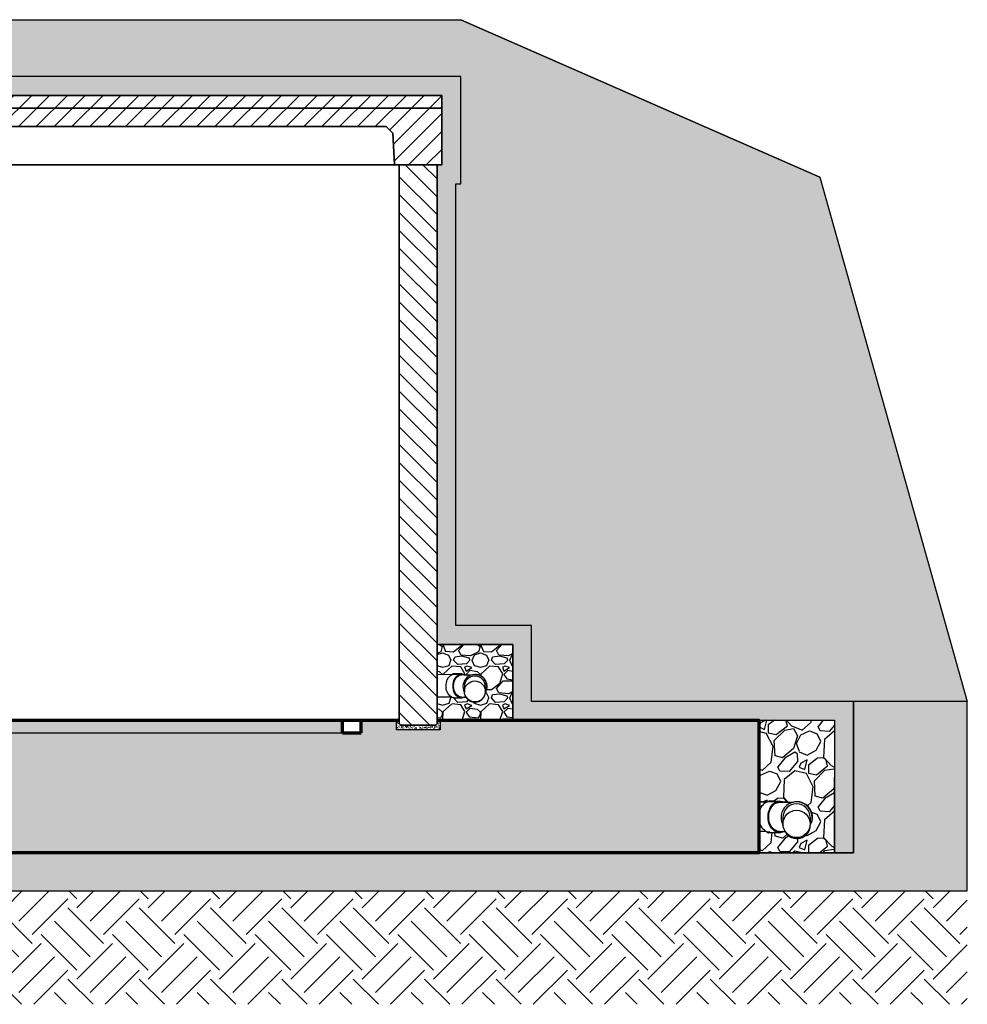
# Model space of a CAD drawing. Header units: inches. Extents: x -1088 to 2672, y -855 to 398.
# Tile 1 of 5: x -728 to -428, y -855 to -543. Entities that reach past the tile are written whole.
import ezdxf

# ---------------------------------------------------------------- set-up
doc = ezdxf.new("R2010")
doc.units = ezdxf.units.IN
doc.header["$MEASUREMENT"] = 0
doc.linetypes.add('HIDDEN2', pattern=[0.1875, 0.125, -0.0625])
doc.layers.get('Defpoints').update_dxf_attribs({"color": 243})
doc.layers.add('A-WALL-PATT', color=9, linetype='Continuous', lineweight=18, true_color=0x808080)
for name, color, linetype in [('P-PIPE', 3, 'Continuous'), ('S-EARTH', 8, 'Continuous'), ('S-FLOR-HDLN', 1, 'HIDDEN2'), ('S-FLOR-PATT', 8, 'Continuous'), ('S-GRVL', 8, 'Continuous'), ('S-SAND-PATT', 8, 'Continuous'), ('S-SECT-CONC', 4, 'Continuous')]:
    doc.layers.add(name, color=color, linetype=linetype)
for name, color, linetype, lineweight in [('S-FLOR-FTPT', 4, 'Continuous', 70), ('S-ROOF-OTLN', 3, 'Continuous', 35), ('S-ROOF-PATT', 8, 'Continuous', 18), ('S-WALL-PCST', 4, 'Continuous', 35)]:
    doc.layers.add(name, color=color, linetype=linetype, lineweight=lineweight)

msp = doc.modelspace()

# ---------------------------------------------------------------- hatches: boundary and pattern name
at = {"layer": 'A-WALL-PATT'}
h = msp.add_hatch(dxfattribs=at)
h.set_pattern_fill('AR-SAND', color=256, scale=0.47243857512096, style=0)
h.set_pattern_definition([(37.50000000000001, (-1806.188693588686, -949.0631684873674), (-0.02976049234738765, 0.9103058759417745), [0, -0.7181066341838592, 0, -0.8031455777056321, 0, -0.7677126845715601]), (7.499999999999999, (-1806.188693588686, -949.0631684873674), (0.8361107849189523, 1.333290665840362), [0, -0.3873996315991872, 0, -0.6472408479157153, 0, -0.248030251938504]), (327.5, (-1806.769793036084, -949.0631684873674), (1.47124074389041, 0.002673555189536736), [0, -0.23621928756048, 0, -0.8503894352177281, 0, -1.110230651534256]), (317.5, (-1806.769793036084, -949.0631684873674), (1.420210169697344, 0.4146477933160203), [0, -0.11810964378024, 0, -0.5574775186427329, 0, -0.637792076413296])])
h.paths.add_polyline_path([(-602.0567224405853, -766.141110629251), (-607.1674120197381, -766.141110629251), (-607.679062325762, -765.6293021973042), (-607.679062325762, -764.641147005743), (-608.6365980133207, -764.6411181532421), (-608.636598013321, -767.6411031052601), (-602.0567224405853, -767.6411031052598)])
h.paths.add_polyline_path([(-594.72711234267, -764.6411181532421), (-595.6869725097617, -764.6410892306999), (-595.6869725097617, -765.6291708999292), (-596.1991006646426, -766.141110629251), (-601.3128199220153, -766.141110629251), (-601.3128199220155, -767.6411031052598), (-594.7271123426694, -767.6411031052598)])
at = {"layer": 'S-EARTH'}
h = msp.add_hatch(dxfattribs=at)
h.set_pattern_fill('EARTH', color=256, scale=36, angle=45)
h.set_pattern_definition([(45, (-668.953695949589, -30.22293234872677), (0, 12.72792206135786), [9, -9]), (45, (-671.3401813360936, -27.83644696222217), (0, 12.72792206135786), [9, -9]), (45, (-673.7266667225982, -25.44996157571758), (0, 12.72792206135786), [9, -9]), (135, (-673.7266667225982, -23.85897131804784), (-12.72792206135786, 1.77635683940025e-15), [9, -9]), (135, (-671.3401813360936, -21.47248593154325), (-12.72792206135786, 1.77635683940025e-15), [9, -9]), (135, (-668.953695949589, -19.08600054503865), (-12.72792206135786, 1.77635683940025e-15), [9, -9])])
h.paths.add_polyline_path([(-927.1871038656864, -560.6411181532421), (-927.1871038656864, -594.6411181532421), (-925.6871038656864, -594.6411181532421), (-925.6871038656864, -734.654690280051), (-949.6871038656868, -734.654690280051), (-949.6871038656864, -758.6411181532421), (-1087.810897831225, -758.6411181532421), (-1041.089005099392, -592.5113849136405), (-927.1871038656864, -542.6411181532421), (-588.1871038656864, -542.6411181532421), (-474.2852026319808, -592.5113849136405), (-427.5633099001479, -758.6411181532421), (-565.6871038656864, -758.6411181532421), (-565.6871038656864, -734.654690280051), (-589.6871038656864, -734.654690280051), (-589.6871038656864, -594.6411181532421), (-588.1871038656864, -594.6411181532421), (-588.1871038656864, -560.6411181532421)])
h = msp.add_hatch(dxfattribs=at)
h.set_pattern_fill('EARTH', color=256, scale=64, angle=45)
h.set_pattern_definition([(45, (0, -764.6411181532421), (0, 22.62741699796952), [16, -16]), (45, (-4.242640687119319, -760.3984774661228), (0, 22.62741699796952), [16, -16]), (45, (-8.485281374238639, -756.1558367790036), (0, 22.62741699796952), [16, -16]), (135, (-8.485281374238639, -753.3274096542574), (-22.62741699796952, 1.77635683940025e-15), [16, -16]), (135, (-4.242640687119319, -749.0847689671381), (-22.62741699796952, 1.77635683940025e-15), [16, -16]), (135, (0, -744.8421282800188), (-22.62741699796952, 1.77635683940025e-15), [16, -16])])
h.paths.add_polyline_path([(-427.5633099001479, -818.6411181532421), (-1087.810897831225, -818.6411181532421), (-1087.810897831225, -854.6411181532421), (-427.5633099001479, -854.6411181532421)])
at = {"layer": 'S-FLOR-PATT'}
h = msp.add_hatch(dxfattribs=at)
h.set_pattern_fill('AR-CONC', color=8)
h.set_pattern_definition([(49.99999999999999, (0, -623.1132889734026), (7.172601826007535, -0.6275213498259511), [0.75, -8.25]), (355, (0, -623.1132889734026), (-1.38751333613, 7.521921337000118), [0.6, -6.6]), (100.45144446, (0.5977168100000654, -623.1655824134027), (5.78508846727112, 6.894399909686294), [0.6374019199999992, -7.011421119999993]), (46.18420000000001, (0, -621.1132889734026), (10.67241330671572, -1.655192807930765), [1.125, -12.375]), (96.63563549, (0.8893674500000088, -621.2512220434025), (9.346619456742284, 9.741186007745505), [0.95610342, -10.5171376]), (351.1841639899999, (0, -621.1132889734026), (9.346619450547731, 9.741186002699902), [0.9, -9.90000001]), (21, (1, -621.6132889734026), (5.969070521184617, -4.026188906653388), [0.75, -8.25]), (326.0000000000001, (1, -621.6132889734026), (2.433153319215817, 7.25150045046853), [0.6, -6.6]), (71.45144474, (1.497422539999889, -621.9488047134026), (8.402223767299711, 3.225311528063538), [0.6374019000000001, -7.01142112]), (37.50000000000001, (0, -623.1132889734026), (0.1215985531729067, 3.328938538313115), [0, -6.52, 0, -6.7, 0, -6.625]), (7.499999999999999, (0, -623.1132889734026), (2.630695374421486, 3.944117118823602), [0, -3.82, 0, -6.37, 0, -2.525]), (327.5, (-2.230000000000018, -623.1132889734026), (5.33822436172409, -0.2255487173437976), [0, -2.5, 0, -7.8, 0, -10.35]), (317.5, (-3.230000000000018, -623.1132889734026), (5.831861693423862, 1.001049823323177), [0, -3.25, 0, -5.18, 0, -7.35])])
h.paths.add_polyline_path([(-619.6871038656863, -768.6411181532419), (-625.6871038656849, -768.6411181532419), (-625.6871038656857, -764.6411181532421), (-889.687103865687, -764.6411181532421), (-889.6871038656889, -768.6411181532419), (-895.6871038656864, -768.6411181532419), (-895.6871038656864, -764.6411181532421), (-906.7271123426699, -764.6411181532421), (-906.7271123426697, -767.6411031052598), (-920.636598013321, -767.6411031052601), (-920.6365980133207, -764.6411181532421), (-1021.687103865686, -764.6411181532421), (-1021.687103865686, -806.6411181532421), (-493.6871038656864, -806.6411181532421), (-493.6871038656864, -764.6411181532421), (-594.72711234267, -764.6411181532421), (-594.7271123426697, -767.6411031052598), (-608.636598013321, -767.6411031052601), (-608.6365980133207, -764.6411181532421), (-619.6871038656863, -764.6411181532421)])
at = {"layer": 'S-GRVL'}
h = msp.add_hatch(dxfattribs=at)
h.set_pattern_fill('AR-SAND', color=256)
h.set_pattern_definition([(37.50000000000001, (0, 0), (-0.06299335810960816, 1.926823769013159), [0, -1.52, 0, -1.7, 0, -1.625]), (7.499999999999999, (0, 0), (1.769776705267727, 2.82214606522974), [0, -0.82, 0, -1.37, 0, -0.525]), (327.5, (-1.23, 0), (3.114141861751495, 0.005659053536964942), [0, -0.5, 0, -1.8, 0, -2.35]), (317.5, (-1.23, 0), (3.006126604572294, 0.8776755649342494), [0, -0.25, 0, -1.18, 0, -1.35])])
h.paths.add_polyline_path([(-757.6871038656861, -566.6411181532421), (-594.1871038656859, -566.6411181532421), (-594.1871038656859, -588.6411181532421), (-595.6871038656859, -588.6411181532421), (-595.6871038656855, -740.654690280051), (-571.6871038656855, -740.654690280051), (-571.6871038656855, -764.6411181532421), (-469.6871038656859, -764.6411181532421), (-469.6871038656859, -806.6411181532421), (-463.6871038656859, -806.654690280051), (-463.6871038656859, -758.654690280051), (-565.6871038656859, -758.6411181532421), (-565.6871038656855, -734.654690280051), (-589.6871038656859, -734.654690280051), (-589.6871038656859, -594.6411181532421), (-588.1871038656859, -594.6411181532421), (-588.1871038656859, -560.6411181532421), (-757.6871038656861, -560.6411181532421), (-927.1871038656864, -560.6411181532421), (-927.1871038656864, -594.6411181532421), (-925.6871038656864, -594.6411181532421), (-925.6871038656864, -734.654690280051), (-949.6871038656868, -734.654690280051), (-949.6871038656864, -758.6411181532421), (-1051.687103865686, -758.654690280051), (-1051.687103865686, -806.654690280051), (-1045.687103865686, -806.6411181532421), (-1045.687103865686, -764.6411181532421), (-943.6871038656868, -764.6411181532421), (-943.6871038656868, -740.654690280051), (-919.6871038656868, -740.654690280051), (-919.6871038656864, -588.6411181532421), (-921.1871038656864, -588.6411181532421), (-921.1871038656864, -566.6411181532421)])
h = msp.add_hatch(dxfattribs=at)
h.set_pattern_fill('GRAVEL', color=256, scale=12)
h.set_pattern_definition([(228.012787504, (2.639999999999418, -505.6303924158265), (-96.00000000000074, -108), [1.614432, -159.8290565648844]), (184.969740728, (1.559999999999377, -506.8303924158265), (143.9999999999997, 12.00000000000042), [2.770416, -274.2710971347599]), (132.510447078, (-1.200000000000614, -507.0703924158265), (120.0000000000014, -131.9999999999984), [1.953456, -193.3923911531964]), (267.273689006, (-5.880000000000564, -510.0703924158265), (12.00000000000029, 240.0000000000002), [2.522855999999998, -249.7626964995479]), (292.833654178, (-6.000000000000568, -512.5903924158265), (-59.99999999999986, 144.0000000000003), [2.473859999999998, -244.9124775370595]), (357.273689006, (-5.040000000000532, -514.8703924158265), (-240.0000000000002, 12.00000000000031), [2.522855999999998, -249.7626964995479]), (37.6942404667, (-2.52000000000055, -514.9903924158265), (-156, -119.9999999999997), [3.336348, -330.298182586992]), (72.2553283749, (0.1199999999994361, -512.9503924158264), (84.00000000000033, 264.0000000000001), [3.149855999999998, -311.8358579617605]), (121.429565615, (1.079999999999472, -509.9503924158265), (-96.00000000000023, 155.9999999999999), [2.5314, -250.608877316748]), (175.236358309, (-0.2400000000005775, -507.7903924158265), (131.9999999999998, -12.00000000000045), [2.889984, -141.6091509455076]), (222.397437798, (-3.120000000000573, -507.5503924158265), (-143.9999999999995, -131.9999999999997), [3.737376, -370.0005000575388]), (138.814074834, (5.999999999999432, -510.1903924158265), (-84.0000000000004, 72), [1.275611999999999, -126.2861377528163]), (171.46923439, (5.039999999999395, -509.3503924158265), (156, -23.99999999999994), [2.426844, -240.258136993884]), (225, (2.639999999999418, -508.9903924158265), (-1.332267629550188e-15, -11.9999999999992), [1.697052, -15.2735107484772]), (203.198590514, (1.799999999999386, -507.5503924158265), (59.99999999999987, 23.99999999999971), [0.913896, -90.4753812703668]), (291.801409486, (0.959999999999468, -507.9103924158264), (-11.99999999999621, 36.00000000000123), [1.292436, -63.329541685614]), (30.96375653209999, (1.439999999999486, -509.1103924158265), (36.00000000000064, 23.99999999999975), [2.099148, -67.87227473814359]), (161.565051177, (3.239999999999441, -508.0303924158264), (24.00000000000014, -11.99999999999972), [1.517891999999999, -36.42943992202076]), (16.389540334, (-6.000000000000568, -507.9103924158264), (119.9999999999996, 36.00000000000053), [2.1264, -210.5141417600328]), (70.3461759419, (-3.960000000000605, -507.3103924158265), (-48.00000000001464, -132.0000000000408), [1.783932, -176.608892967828]), (293.198590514, (3.239999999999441, -505.6303924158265), (-23.99999999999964, 59.99999999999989), [1.82778, -89.5614972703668]), (343.610459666, (3.959999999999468, -507.3103924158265), (-119.9999999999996, 36.00000000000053), [2.126399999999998, -210.5141417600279]), (339.44395478, (-6.000000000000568, -515.3503924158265), (-60.00000000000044, 24.00000000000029), [2.050559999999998, -100.4774849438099]), (294.775140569, (-4.080000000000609, -516.0703924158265), (-60.00000000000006, 132), [1.718136, -170.095716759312]), (66.8014094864, (3.359999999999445, -517.6303924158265), (23.99999999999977, 59.99999999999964), [1.82778, -89.5614972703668]), (17.3540246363, (4.079999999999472, -515.9503924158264), (-155.9999999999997, -47.99999999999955), [2.011572, -199.14508337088]), (69.44395478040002, (-2.52000000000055, -517.6303924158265), (-24.00000000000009, -59.99999999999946), [1.025279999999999, -101.5027649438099]), (101.309932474, (2.639999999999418, -517.6303924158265), (-11.99999999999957, 48.00000000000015), [0.61188, -60.5763541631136]), (165.963756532, (2.519999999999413, -517.0303924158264), (35.9999999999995, -12.00000000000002), [2.47386, -47.0034075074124]), (186.009005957, (0.1199999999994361, -516.4303924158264), (120.0000000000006, 11.9999999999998), [2.2926, -226.9670780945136]), (303.690067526, (1.439999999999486, -510.1903924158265), (-11.99999999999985, 23.99999999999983), [1.730663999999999, -41.53595130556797]), (353.157226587, (2.399999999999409, -511.6303924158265), (204.0000000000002, -24.00000000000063), [3.021528, -299.1307514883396]), (60.9453959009, (5.399999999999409, -511.9903924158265), (-47.99999999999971, -83.99999999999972), [1.235472, -122.312089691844]), (90, (5.999999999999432, -510.9103924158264), (-12, 12), [0.72, -11.28]), (120.256437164, (-0.120000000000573, -516.0703924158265), (48.00000000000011, -84.0000000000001), [1.667088, -165.0422398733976]), (48.01278750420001, (-0.9600000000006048, -514.6303924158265), (96, 107.9999999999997), [3.228864, -158.2146245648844]), (0, (1.199999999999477, -512.2303924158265), (12, 12), [3.12, -8.879999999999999]), (325.3048464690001, (4.319999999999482, -512.2303924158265), (120.0000000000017, -83.9999999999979), [1.897367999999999, -187.8392916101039]), (254.054604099, (5.879999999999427, -513.3103924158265), (-12.00000000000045, -48.00000000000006), [1.747224, -85.614094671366]), (207.645975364, (5.399999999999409, -514.9903924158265), (-227.9999999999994, -120.0000000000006), [2.84478, -281.6336901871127]), (175.42607874, (2.879999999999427, -516.3103924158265), (-155.9999999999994, 12.00000000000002), [3.009588, -297.9488808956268])])
edge = h.paths.add_edge_path()
edge.add_arc((-583.6657797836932, -755.6019255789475), 3.308280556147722, 211.4984840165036, 355.5855837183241)
edge.add_arc((-583.5981503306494, -753.9061315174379), 3.773922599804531, 328.8809330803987, 469.6965984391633)
edge.add_line((-584.8701108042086, -750.3530190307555), (-586.9967055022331, -750.3087170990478))
edge.add_line((-586.9967055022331, -750.3087170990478), (-587.8638360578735, -749.9591666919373))
edge.add_line((-587.8638360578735, -749.9591666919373), (-590.661329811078, -749.9591666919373))
edge.add_line((-590.661329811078, -749.9591666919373), (-591.0433293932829, -750.224284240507))
edge.add_line((-591.0433293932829, -750.224284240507), (-595.6966115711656, -750.1253931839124))
edge.add_line((-595.6871038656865, -750.1275389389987), (-595.6871038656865, -740.654690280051))
edge.add_line((-595.6871038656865, -740.654690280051), (-571.6871038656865, -740.654690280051))
edge.add_line((-571.6871038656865, -740.654690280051), (-571.6871038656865, -764.6411181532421))
edge.add_line((-571.6871038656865, -764.6411181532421), (-595.6871038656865, -764.6411181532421))
edge.add_line((-595.6871038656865, -764.6411181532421), (-595.6871038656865, -757.1602341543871))
edge.add_line((-595.6871038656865, -757.1602341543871), (-591.1548615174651, -757.2494397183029))
edge.add_line((-591.1548615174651, -757.2494397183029), (-590.1730855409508, -757.5130977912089))
edge.add_line((-590.1730855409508, -757.5130977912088), (-588.0270131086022, -757.55533772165))
edge.add_line((-588.0270131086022, -757.5553377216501), (-587.0403772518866, -757.3304227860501))
edge.add_line((-587.0403772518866, -757.3304227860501), (-586.4865983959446, -757.3304227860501))
h = msp.add_hatch(dxfattribs=at)
h.set_pattern_fill('GRAVEL', color=256, scale=18, angle=45)
h.set_pattern_definition([(273.012787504, (-3.563818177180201, 21.89202594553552), (12.72792206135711, -216.3746750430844), [2.421647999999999, -239.7435848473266]), (229.969740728, (-3.43653895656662, 19.47372075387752), (140.0071426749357, 165.4629867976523), [4.155624, -411.4066457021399]), (177.510447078, (-6.10940258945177, 16.29174023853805), (267.2863632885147, -12.72792206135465), [2.930184, -290.0885867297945]), (312.273689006, (-7.891311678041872, 8.145870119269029), (-241.8305191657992, 267.2863632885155), [3.784284, -374.644044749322]), (337.833654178, (-5.345727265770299, 5.345727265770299), (-216.3746750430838, 89.09545442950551), [3.71079, -367.3687163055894]), (42.27368900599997, (-1.909188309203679, 3.945655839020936), (-267.2863632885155, -241.8305191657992), [3.784284, -374.644044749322]), (82.69424046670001, (0.8909545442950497, 6.491240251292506), (-38.1837661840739, -292.7422074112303), [5.004522, -495.447273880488]), (117.2553283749, (1.527350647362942, 11.45512985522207), (-190.9188309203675, 369.1097397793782), [4.724784, -467.7537869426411]), (166.429565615, (-0.6363961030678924, 15.65534413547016), (-267.2863632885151, 63.63961030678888), [3.7971, -375.913315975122]), (220.236358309, (-4.327493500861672, 16.54629867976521), (152.7350647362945, 127.2792206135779), [4.334976, -212.4137264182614]), (267.3974377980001, (-7.636753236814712, 13.74615582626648), (-12.72792206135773, -292.7422074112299), [5.606064, -555.0007500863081]), (183.814074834, (4.836610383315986, 20.61923373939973), (-165.4629867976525, -12.72792206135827), [1.913418, -189.4292066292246]), (216.46923439, (2.927422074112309, 20.49195451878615), (190.9188309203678, 140.0071426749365), [3.640266, -360.387205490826]), (270, (0, 18.32820776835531), (12.727922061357, -12.727922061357), [2.545578, -22.9102661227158]), (248.198590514, (-2.418305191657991, 18.96460387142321), (38.18376618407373, 89.09545442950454), [1.370844, -135.7130719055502]), (336.801409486, (-2.927422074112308, 17.69181166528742), (-50.91168824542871, 25.45584412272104), [1.938654, -94.994312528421]), (75.9637565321, (-1.145512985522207, 16.92813634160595), (12.72792206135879, 63.63961030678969), [3.148722, -101.8084121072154]), (206.5650511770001, (-0.381837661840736, 19.98283763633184), (38.18376618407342, 12.7279220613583), [2.276838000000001, -54.64415988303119]), (61.38954033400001, (-10.30961686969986, 10.30961686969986), (89.09545442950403, 165.4629867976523), [3.1896, -315.7712126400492]), (115.3461759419, (-8.782266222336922, 13.10975972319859), (89.09545442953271, -190.9188309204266), [2.675898, -264.913339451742]), (338.198590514, (-2.927422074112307, 22.52842204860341), (-89.09545442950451, 38.18376618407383), [2.74167, -134.3422459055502]), (28.61045966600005, (-0.3818376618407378, 21.51018828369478), (-165.4629867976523, -89.09545442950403), [3.1896, -315.7712126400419]), (24.44395478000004, (-2.418305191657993, 2.418305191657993), (-89.09545442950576, -38.18376618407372), [3.07584, -150.716227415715]), (339.775140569, (0.3818376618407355, 3.691097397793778), (-203.6467529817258, 76.36753236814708), [2.577204, -255.143575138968]), (111.8014094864, (9.927779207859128, 9.927779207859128), (-38.18376618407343, 89.09545442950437), [2.74167, -134.3422459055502]), (62.3540246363, (8.909545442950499, 12.4733636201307), (-114.5512985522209, -216.3746750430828), [3.017358, -298.71762505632]), (114.4439547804, (3.691097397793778, 3.691097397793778), (38.18376618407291, -89.09545442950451), [1.53792, -152.254147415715]), (146.309932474, (9.164103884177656, 9.164103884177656), (-63.63961030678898, 38.18376618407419), [0.91782, -90.8645312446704]), (210.963756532, (8.400428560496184, 9.673220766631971), (50.91168824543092, 25.45584412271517), [3.71079, -70.50511126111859]), (231.009005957, (5.218448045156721, 7.764032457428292), (114.5512985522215, 140.0071426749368), [3.4389, -340.4506171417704]), (348.690067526, (0, 15.78262335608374), (-38.18376618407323, 12.72792206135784), [2.595996, -62.303926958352]), (38.15722658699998, (2.545584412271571, 15.27350647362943), (241.8305191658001, 190.9188309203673), [4.532291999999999, -448.6961272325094]), (105.9453959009, (6.10940258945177, 18.07364932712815), (38.18376618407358, -140.0071426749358), [1.853208, -183.468134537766]), (135, (5.600285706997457, 19.85555841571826), (-25.45584412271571, 3.552713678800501e-15), [1.08, -16.92]), (165.256437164, (4.582051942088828, 7.891311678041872), (140.0071426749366, -38.18376618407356), [2.500632, -247.5633598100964]), (93.01278750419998, (2.163746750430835, 8.527707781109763), (-12.72792206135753, 216.3746750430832), [4.843296, -237.3219368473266]), (45, (1.909188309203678, 13.36431816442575), (0, 25.45584412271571), [4.68, -13.32]), (10.30484646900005, (5.218448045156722, 16.67357790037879), (216.3746750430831, 38.18376618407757), [2.846052, -281.7589374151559]), (299.054604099, (8.01859089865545, 17.18269478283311), (38.18376618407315, -63.63961030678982), [2.620836, -128.421142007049]), (252.645975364, (9.291383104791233, 14.89166881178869), (-114.5512985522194, -369.1097397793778), [4.267169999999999, -422.4505352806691]), (220.42607874, (8.01859089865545, 10.81873375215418), (-178.1909088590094, -152.7350647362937), [4.514381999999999, -446.9233213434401])])
h.paths.add_polyline_path([(-1051.687103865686, -758.6411181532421), (-1087.810897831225, -758.6411181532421), (-1087.810897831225, -818.6411181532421), (-427.5633099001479, -818.6411181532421), (-427.5633099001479, -758.6411181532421), (-463.6871038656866, -758.6411181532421), (-463.6871038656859, -782.654690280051), (-463.6871038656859, -806.6411181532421), (-1051.687103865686, -806.6411181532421), (-1051.687103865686, -782.654690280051)])
h = msp.add_hatch(dxfattribs=at)
h.set_pattern_fill('GRAVEL', color=256, scale=18, angle=45)
h.set_pattern_definition([(273.012787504, (2.029863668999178, 166.4722752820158), (12.72792206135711, -216.3746750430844), [2.421647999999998, -239.7435848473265]), (229.969740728, (2.157142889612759, 164.0539700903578), (140.0071426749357, 165.4629867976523), [4.155624, -411.4066457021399]), (177.510447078, (-0.5157207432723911, 160.8719895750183), (267.2863632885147, -12.72792206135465), [2.930183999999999, -290.0885867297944]), (312.273689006, (-2.297629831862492, 152.7261194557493), (-241.8305191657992, 267.2863632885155), [3.784284, -374.644044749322]), (337.833654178, (0.2479545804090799, 149.9259766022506), (-216.3746750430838, 89.09545442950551), [3.710789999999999, -367.3687163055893]), (42.27368900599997, (3.684493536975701, 148.5259051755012), (-267.2863632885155, -241.8305191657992), [3.784284, -374.644044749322]), (82.69424046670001, (6.484636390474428, 151.0714895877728), (-38.1837661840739, -292.7422074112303), [5.004522, -495.447273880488]), (117.2553283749, (7.121032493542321, 156.0353791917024), (-190.9188309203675, 369.1097397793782), [4.724784, -467.7537869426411]), (166.429565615, (4.957285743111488, 160.2355934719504), (-267.2863632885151, 63.63961030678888), [3.7971, -375.913315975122]), (220.236358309, (1.266188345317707, 161.1265480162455), (152.7350647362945, 127.2792206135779), [4.334976, -212.4137264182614]), (267.3974377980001, (-2.043071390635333, 158.3264051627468), (-12.72792206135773, -292.7422074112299), [5.606064, -555.0007500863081]), (183.814074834, (10.43029222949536, 165.19948307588), (-165.4629867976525, -12.72792206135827), [1.913418, -189.4292066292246]), (216.46923439, (8.521103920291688, 165.0722038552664), (190.9188309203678, 140.0071426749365), [3.640266, -360.387205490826]), (270, (5.593681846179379, 162.9084571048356), (12.727922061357, -12.727922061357), [2.545578, -22.9102661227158]), (248.198590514, (3.175376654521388, 163.5448532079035), (38.18376618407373, 89.09545442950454), [1.370844, -135.7130719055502]), (336.801409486, (2.666259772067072, 162.2720610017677), (-50.91168824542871, 25.45584412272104), [1.938654, -94.994312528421]), (75.9637565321, (4.448168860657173, 161.5083856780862), (12.72792206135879, 63.63961030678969), [3.148722, -101.8084121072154]), (206.5650511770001, (5.211844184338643, 164.5630869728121), (38.18376618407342, 12.7279220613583), [2.276838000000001, -54.64415988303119]), (61.38954033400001, (-4.715935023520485, 154.8898662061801), (89.09545442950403, 165.4629867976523), [3.1896, -315.7712126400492]), (115.3461759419, (-3.188584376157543, 157.6900090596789), (89.09545442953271, -190.9188309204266), [2.675898, -264.913339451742]), (338.198590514, (2.666259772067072, 167.1086713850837), (-89.09545442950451, 38.18376618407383), [2.74167, -134.3422459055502]), (28.61045966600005, (5.211844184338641, 166.0904376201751), (-165.4629867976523, -89.09545442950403), [3.189599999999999, -315.7712126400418]), (24.44395478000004, (3.175376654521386, 146.9985545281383), (-89.09545442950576, -38.18376618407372), [3.07584, -150.716227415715]), (339.775140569, (5.975519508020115, 148.2713467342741), (-203.6467529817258, 76.36753236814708), [2.577204, -255.143575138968]), (111.8014094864, (15.52146105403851, 154.5080285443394), (-38.18376618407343, 89.09545442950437), [2.74167, -134.3422459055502]), (62.3540246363, (14.50322728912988, 157.053612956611), (-114.5512985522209, -216.3746750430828), [3.017358, -298.71762505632]), (114.4439547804, (9.284779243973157, 148.2713467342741), (38.18376618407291, -89.09545442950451), [1.53792, -152.254147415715]), (146.309932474, (14.75778573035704, 153.7443532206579), (-63.63961030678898, 38.18376618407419), [0.91782, -90.8645312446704]), (210.963756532, (13.99411040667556, 154.2534701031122), (50.91168824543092, 25.45584412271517), [3.710789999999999, -70.50511126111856]), (231.009005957, (10.8121298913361, 152.3442817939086), (114.5512985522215, 140.0071426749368), [3.4389, -340.4506171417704]), (348.690067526, (5.593681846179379, 160.362872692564), (-38.18376618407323, 12.72792206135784), [2.595996, -62.303926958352]), (38.15722658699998, (8.139266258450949, 159.8537558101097), (241.8305191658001, 190.9188309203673), [4.532291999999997, -448.6961272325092]), (105.9453959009, (11.70308443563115, 162.6538986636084), (38.18376618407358, -140.0071426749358), [1.853208, -183.468134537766]), (135, (11.19396755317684, 164.4358077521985), (-25.45584412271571, 3.552713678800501e-15), [1.08, -16.92]), (165.256437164, (10.17573378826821, 152.4715610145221), (140.0071426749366, -38.18376618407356), [2.500632, -247.5633598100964]), (93.01278750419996, (7.757428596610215, 153.10795711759), (-12.72792206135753, 216.3746750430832), [4.843296, -237.3219368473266]), (45, (7.502870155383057, 157.944567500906), (0, 25.45584412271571), [4.68, -13.32]), (10.30484646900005, (10.8121298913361, 161.2538272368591), (216.3746750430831, 38.18376618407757), [2.846051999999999, -281.7589374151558]), (299.054604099, (13.61227274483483, 161.7629441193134), (38.18376618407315, -63.63961030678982), [2.620836, -128.421142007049]), (252.645975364, (14.88506495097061, 159.471918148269), (-114.5512985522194, -369.1097397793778), [4.267169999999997, -422.450535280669]), (220.42607874, (13.61227274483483, 155.3989830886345), (-178.1909088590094, -152.7350647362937), [4.514381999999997, -446.92332134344])])
edge = h.paths.add_edge_path()
edge.add_line((-493.6871038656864, -790.3887256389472), (-493.6871038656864, -764.6411181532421))
edge.add_line((-493.6871038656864, -764.6411181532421), (-469.6871038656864, -764.6411181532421))
edge.add_line((-469.6871038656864, -764.6411181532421), (-469.6871038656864, -806.6411181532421))
edge.add_line((-469.6871038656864, -806.6411181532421), (-493.6871038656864, -806.6411181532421))
edge.add_line((-493.6871038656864, -806.6411181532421), (-493.6871038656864, -799.7401726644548))
edge.add_line((-493.6871038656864, -799.7401726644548), (-491.4395430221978, -799.7844101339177))
edge.add_line((-491.4395430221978, -799.7844101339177), (-490.6484360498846, -800.2605606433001))
edge.add_line((-490.6484360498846, -800.2605606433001), (-486.7830340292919, -800.230515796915))
edge.add_line((-486.7830340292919, -800.230515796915), (-486.0145225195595, -799.9556599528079))
edge.add_line((-486.0145225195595, -799.9556599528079), (-485.2830386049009, -799.9055851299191))
edge.add_arc((-481.5727010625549, -797.9122438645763), 4.211889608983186, 208.2464648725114, 360.7574599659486)
edge.add_arc((-481.5258568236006, -795.3271172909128), 4.872641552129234, 328.7273005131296, 466.6979090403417)
edge.add_line((-482.9258913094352, -790.6599405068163), (-485.2275912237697, -790.6156385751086))
edge.add_line((-485.2275912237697, -790.6156385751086), (-486.7908950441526, -790.3945858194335))
edge.add_line((-486.7908950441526, -790.3945858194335), (-488.656134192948, -790.2462187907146))
edge.add_line((-488.656134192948, -790.2462187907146), (-489.9906528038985, -790.2048580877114))
edge.add_line((-489.9906528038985, -790.2048580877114), (-491.5189218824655, -790.5601239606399))
edge.add_line((-491.5189218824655, -790.5601239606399), (-493.6871038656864, -790.3887256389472))
at = {"layer": 'S-ROOF-PATT'}
h = msp.add_hatch(dxfattribs=at)
h.set_pattern_fill('ANSI31', color=256, scale=32)
h.set_pattern_definition([(45, (0, -623.1132889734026), (-2.82842712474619, 2.82842712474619), [])])
h.paths.add_polyline_path([(-903.5489148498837, -576.5161181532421), (-905.6624238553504, -578.6296271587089), (-906.1871038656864, -588.6411181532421), (-921.1871038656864, -588.6411181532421), (-921.1871038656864, -570.6411181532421), (-594.1871038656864, -570.6411181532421), (-594.1871038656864, -588.6411181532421), (-609.1871038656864, -588.6411181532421), (-609.7117838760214, -578.6296271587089), (-611.8252928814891, -576.5161181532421)])
h.paths.add_polyline_path([(-921.1871038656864, -570.6411181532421), (-594.1871038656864, -570.6411181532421), (-594.1871038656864, -566.6411181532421), (-921.1871038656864, -566.6411181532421)])
h = msp.add_hatch(dxfattribs=at)
h.set_pattern_fill('ANSI31', color=256, scale=32, angle=90)
h.set_pattern_definition([(135, (0, -623.1132889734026), (-2.82842712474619, -2.82842712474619), [])])
h.paths.add_polyline_path([(-595.6871038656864, -766.141110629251), (-595.6871038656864, -588.6411181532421), (-607.6871038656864, -588.6411181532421), (-607.6871038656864, -766.141110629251)])

# ---------------------------------------------------------------- linework, layer by layer
at = {"layer": 'Defpoints'}
for p, q in [((-571.6871038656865, -740.654690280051), (-595.6871038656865, -740.654690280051)), ((-595.6871038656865, -740.654690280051), (-595.6871038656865, -764.6411181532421)), ((-571.6871038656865, -764.6411181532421), (-571.6871038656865, -740.654690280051)), ((-595.6871038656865, -764.6411181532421), (-571.6871038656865, -764.6411181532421)), ((-493.6871038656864, -782.654690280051), (-493.6871038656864, -806.6411181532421)), ((-469.6871038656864, -806.6411181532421), (-469.6871038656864, -782.654690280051)), ((-493.6871038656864, -806.6411181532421), (-469.6871038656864, -806.6411181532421))]:
    msp.add_line(p, q, dxfattribs=at)
for points in [[(-927.1871038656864, -560.6411181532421), (-927.1871038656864, -594.6411181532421), (-925.6871038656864, -594.6411181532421), (-925.6871038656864, -734.654690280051), (-949.6871038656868, -734.654690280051), (-949.6871038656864, -758.6411181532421), (-1087.810897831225, -758.6411181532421), (-1041.089005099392, -592.5113849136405), (-927.1871038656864, -542.6411181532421), (-588.1871038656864, -542.6411181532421), (-474.2852026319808, -592.5113849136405), (-427.5633099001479, -758.6411181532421), (-565.6871038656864, -758.6411181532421), (-565.6871038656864, -734.654690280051), (-589.6871038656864, -734.654690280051), (-589.6871038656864, -594.6411181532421), (-588.1871038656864, -594.6411181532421), (-588.1871038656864, -560.6411181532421), (-927.1871038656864, -560.6411181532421)], [(-586.44848494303, -757.3304227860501), (-586.441878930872, -757.3422026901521)], [(-485.2933002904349, -799.8901691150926), (-485.2846732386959, -799.9055529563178)]]:
    msp.add_lwpolyline(points, dxfattribs=at)
msp.add_lwpolyline([(-595.6871038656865, -750.1275389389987), (-595.6871038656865, -740.654690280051), (-571.6871038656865, -740.654690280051), (-571.6871038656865, -764.6411181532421), (-595.6871038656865, -764.6411181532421), (-595.6871038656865, -757.1602341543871), (-591.1548615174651, -757.2494397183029), (-590.1730855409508, -757.5130977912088), (-588.0270131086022, -757.5553377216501), (-587.0403772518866, -757.3304227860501), (-586.4865983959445, -757.3304227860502, 0.7271233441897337), (-580.3673135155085, -755.8565635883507, 0.7055247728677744), (-584.8701108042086, -750.3530190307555), (-586.9967055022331, -750.3087170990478), (-587.8638360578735, -749.9591666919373), (-590.661329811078, -749.9591666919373), (-591.0433293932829, -750.224284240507), (-595.6966115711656, -750.1253931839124)], format="xyb", dxfattribs=at)
for points in [[(-427.5633099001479, -818.6411181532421), (-427.5633099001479, -758.6411181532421), (-463.6871038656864, -758.654690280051), (-463.6871038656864, -806.654690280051), (-1051.687103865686, -806.6411181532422), (-1051.687103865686, -758.6411181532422), (-1087.810897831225, -758.6411181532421), (-1087.810897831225, -818.6411181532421)], [(-1051.687103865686, -758.6411181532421), (-1087.810897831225, -758.6411181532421), (-1087.810897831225, -818.6411181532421), (-427.5633099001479, -818.6411181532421), (-427.5633099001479, -758.6411181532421), (-463.6871038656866, -758.6411181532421), (-463.6871038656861, -782.654690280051), (-463.6871038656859, -782.654690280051), (-463.6871038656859, -806.6411181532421), (-1051.687103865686, -806.6411181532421), (-1051.687103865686, -782.654690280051), (-1051.687103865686, -782.654690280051)]]:
    msp.add_lwpolyline(points, close=True, dxfattribs=at)
msp.add_lwpolyline([(-493.6871038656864, -790.3887256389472), (-493.6871038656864, -764.6411181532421), (-469.6871038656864, -764.6411181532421), (-469.6871038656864, -806.6411181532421), (-493.6871038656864, -806.6411181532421), (-493.6871038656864, -799.7401726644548), (-491.4395430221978, -799.7844101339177), (-490.6484360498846, -800.2605606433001), (-486.7830340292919, -800.230515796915), (-486.0145225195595, -799.9556599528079), (-485.2830386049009, -799.9055851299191, 0.7848825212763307), (-477.3611795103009, -797.8565635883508, 0.6870921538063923), (-482.9258913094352, -790.6599405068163), (-485.2275912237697, -790.6156385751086), (-486.7908950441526, -790.3945858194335), (-488.656134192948, -790.2462187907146), (-489.9906528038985, -790.2048580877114), (-491.5189218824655, -790.5601239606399)], format="xyb", close=True, dxfattribs=at)
at = {"layer": 'P-PIPE'}
for p, q in [((-591.0433293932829, -750.224284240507), (-595.6871038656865, -750.1275389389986)), ((-590.1730855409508, -750.01564044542), (-587.9524498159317, -750.0593479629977)), ((-584.8701108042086, -750.3530190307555), (-587.9626579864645, -750.2885940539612)), ((-595.6871038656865, -757.160234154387), (-591.1548615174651, -757.2494397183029)), ((-590.1730855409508, -757.5130977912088), (-587.9524498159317, -757.5568053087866)), ((-588.0223035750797, -757.3110960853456), (-586.4406272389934, -757.3422273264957)), ((-491.2938888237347, -790.6099826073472), (-493.6871038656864, -790.5601239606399)), ((-490.1574030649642, -790.337506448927), (-487.2573873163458, -790.3945858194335)), ((-483.2320392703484, -790.7781024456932), (-487.2707185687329, -790.693967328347)), ((-493.6871038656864, -799.7401726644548), (-491.4395430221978, -799.7844101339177)), ((-490.1574030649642, -800.1287316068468), (-487.2573873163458, -800.1858109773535)), ((-487.3486120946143, -799.8649296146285), (-485.2830386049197, -799.9055851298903))]:
    msp.add_line(p, q, dxfattribs=at)
at = {"layer": 'P-PIPE', "lineweight": -3}
for p, q in [((-586.9996038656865, -753.9274846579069), (-586.9996038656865, -755.7602357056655)), ((-580.3746038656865, -753.9274846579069), (-580.3746038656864, -755.7602357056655)), ((-486.0130282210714, -795.4461380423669), (-486.0130282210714, -797.839599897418)), ((-477.3611795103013, -795.4461380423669), (-477.3611795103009, -797.839599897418))]:
    msp.add_line(p, q, dxfattribs=at)
for centre, radius in [((-583.6871038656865, -755.5008242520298), 3.3125), ((-481.6871038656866, -797.5008242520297), 4.325924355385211)]:
    msp.add_circle(centre, radius, dxfattribs=at)
for centre, radius, start, end in [((-583.6871038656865, -753.9274846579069), 3.785714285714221, 330.6744029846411, 209.3255970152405), ((-583.6871038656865, -753.9274846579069), 3.3125, 0, 180), ((-481.6871038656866, -795.4461380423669), 4.943913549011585, 330.6744029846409, 209.3255970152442), ((-481.6871038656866, -795.4461380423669), 4.325924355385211, 8.149236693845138e-12, 180)]:
    msp.add_arc(centre, radius, start, end, dxfattribs=at)
at = {"layer": 'P-PIPE', "extrusion": (0, 0, -1)}
for centre, major_axis, ratio, start_param, end_param in [((-590.1730855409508, -753.7643691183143), (0, -3.748728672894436), 0.7109002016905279, 0, 3.169575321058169), ((-587.9524498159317, -753.8080766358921), (0, -3.748728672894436), 0.7109002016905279, 5.933880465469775, 9.791579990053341), ((-587.9524498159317, -753.8005178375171), (0, -3.511953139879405), 0.7109002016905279, 6.283185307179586, 9.420689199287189), ((-490.1574030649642, -795.233119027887), (0, -4.895612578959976), 0.710900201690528, 0, 3.169575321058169), ((-487.2573873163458, -795.2901983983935), (0, -4.895612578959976), 0.710900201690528, 5.933880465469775, 9.791579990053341), ((-487.2573873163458, -795.2803270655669), (0, -4.586398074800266), 0.7109002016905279, 6.283185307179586, 9.420689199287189)]:
    msp.add_ellipse(centre, major_axis=major_axis, ratio=ratio, start_param=start_param, end_param=end_param, dxfattribs=at)
at = {"layer": 'S-EARTH'}
for p in [(-927.1871038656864, -542.6411181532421), (-474.2852026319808, -592.5113849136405)]:
    msp.add_line(p, (-588.1871038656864, -542.6411181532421), dxfattribs=at)
at = {"layer": 'S-FLOR-FTPT'}
for p, q in [((-625.6871038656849, -768.6411181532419), (-625.6871038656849, -764.6411181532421)), ((-619.6871038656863, -768.6411181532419), (-619.6871038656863, -764.6411181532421)), ((-625.6871038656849, -768.6411181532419), (-619.6871038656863, -768.6411181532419))]:
    msp.add_line(p, q, dxfattribs=at)
for points in [[(-595.6871038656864, -764.6411181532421), (-493.6871038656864, -764.6411181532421), (-493.6871038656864, -806.6411181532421), (-1021.687103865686, -806.6411181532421), (-1021.687103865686, -764.6411181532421), (-919.6871038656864, -764.6411181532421)], [(-907.6871038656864, -764.6411181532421), (-607.6871038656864, -764.6411181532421)]]:
    msp.add_lwpolyline(points, dxfattribs=at)
at = {"layer": 'S-FLOR-HDLN'}
msp.add_line((-889.6871038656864, -768.6411181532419), (-625.6871038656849, -768.6411181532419), dxfattribs=at)
at = {"layer": 'S-ROOF-OTLN', "color": 1}
msp.add_line((-906.1871038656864, -588.6411181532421), (-609.1871038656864, -588.6411181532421), dxfattribs=at)
at = {"layer": 'S-ROOF-OTLN'}
for points in [[(-921.1871038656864, -570.6411181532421), (-594.1871038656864, -570.6411181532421), (-594.1871038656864, -566.6411181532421), (-921.1871038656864, -566.6411181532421)], [(-903.5489148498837, -576.5161181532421), (-905.6624238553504, -578.6296271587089), (-906.1871038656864, -588.6411181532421), (-921.1871038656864, -588.6411181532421), (-921.1871038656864, -570.6411181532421), (-594.1871038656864, -570.6411181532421), (-594.1871038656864, -588.6411181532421), (-609.1871038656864, -588.6411181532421), (-609.7117838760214, -578.6296271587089), (-611.8252928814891, -576.5161181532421)]]:
    msp.add_lwpolyline(points, close=True, dxfattribs=at)
at = {"layer": 'S-SAND-PATT'}
msp.add_lwpolyline([(-757.6871038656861, -566.6411181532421), (-594.1871038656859, -566.6411181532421), (-594.1871038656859, -588.6411181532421), (-595.6871038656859, -588.6411181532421), (-595.6871038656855, -740.654690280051), (-571.6871038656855, -740.654690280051), (-571.6871038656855, -764.6411181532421), (-469.6871038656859, -764.6411181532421), (-469.6871038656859, -806.6411181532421), (-463.6871038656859, -806.654690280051), (-463.6871038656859, -758.654690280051), (-565.6871038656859, -758.6411181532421), (-565.6871038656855, -734.654690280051), (-589.6871038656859, -734.654690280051), (-589.6871038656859, -594.6411181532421), (-588.1871038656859, -594.6411181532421), (-588.1871038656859, -560.6411181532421), (-757.6871038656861, -560.6411181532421)], dxfattribs=at)
at = {"layer": 'S-SECT-CONC'}
for p, q in [((-608.6365980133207, -764.6411181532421), (-608.636598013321, -767.6411031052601)), ((-594.72711234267, -764.6411181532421), (-594.7271123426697, -767.6411031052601)), ((-594.7271123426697, -767.6411031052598), (-608.636598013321, -767.6411031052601))]:
    msp.add_line(p, q, dxfattribs=at)
at = {"layer": 'S-WALL-PCST'}
for p, q in [((-595.6871038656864, -588.6411181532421), (-607.6871038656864, -588.6411181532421)), ((-607.6871038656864, -588.6411181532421), (-607.6790623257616, -765.6293021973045)), ((-595.6871038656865, -765.6293022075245), (-595.6871038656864, -588.6411181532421)), ((-607.1674120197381, -766.141110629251), (-607.6790623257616, -765.6293021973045)), ((-596.1991006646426, -766.141110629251), (-607.1674120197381, -766.141110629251)), ((-596.1991006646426, -766.141110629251), (-595.6871038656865, -765.6293022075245))]:
    msp.add_line(p, q, dxfattribs=at)

doc.saveas('drawing.dxf')
